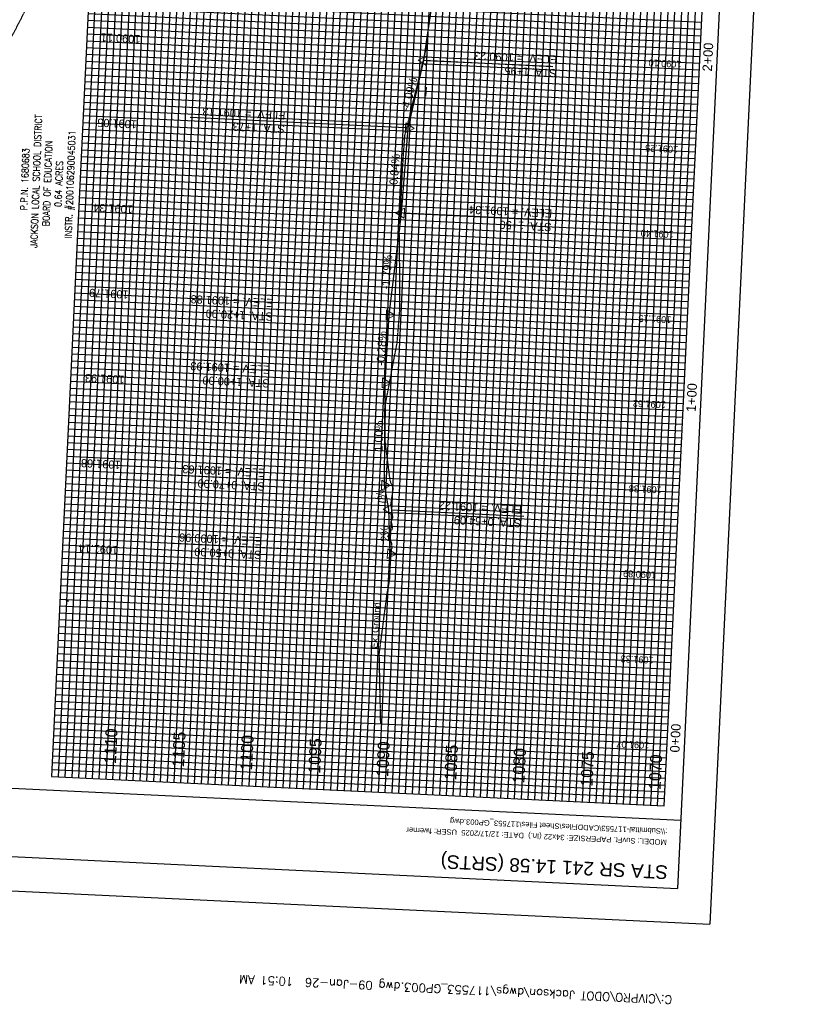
# Model space of a CAD drawing. Header units: feet. Extents: x 2247587 to 2248059, y 438959 to 439683.
# Tile 4 of 8: x 2247824 to 2248059, y 438959 to 439248. Entities that reach past the tile are written whole.
import ezdxf
from ezdxf.enums import TextEntityAlignment as Align

# ---------------------------------------------------------------- set-up
doc = ezdxf.new("R2010")
doc.units = ezdxf.units.FT
doc.header["$MEASUREMENT"] = 0
for name, pattern in [('OhDOT_USTN2', [0.11, 0.069, -0.041]), ('OhDOT_USTN5', [0.11, 0.055, -0.055]), ('rowex', [0])]:
    doc.linetypes.add(name, pattern=pattern)
for name, color, linetype in [('1XSURV', 7, 'Continuous'), ('GE_X_Cells', 2, 'Continuous'), ('PF_P_Grade_Line', 7, 'Continuous'), ('PF_P_Text', 7, 'Continuous'), ('PF_X_Ground_Line', 3, 'OhDOT_USTN2'), ('PV_X_Parking_Lot', 7, 'OhDOT_USTN5'), ('PV_X_Text', 7, 'Continuous'), ('RW_X_Fee_RW', 6, 'rowex'), ('SH_Border', 7, 'Continuous'), ('SH_Data', 7, 'Continuous'), ('SH_Text', 7, 'Continuous')]:
    doc.layers.add(name, color=color, linetype=linetype)
for name, color, linetype, transparency in [('5PPBLDG-HAT', 253, 'Continuous', 0.7), ('SH_Major_Grid_Line', 254, 'Continuous', 0.3), ('SH_Minor_Grid_Line', 252, 'Continuous', 0.5)]:
    doc.layers.add(name, color=color, linetype=linetype, transparency=transparency)
doc.styles.add('DwgStamp', font='romans.shx')
doc.styles.add('Font32', font='simplex.shx', dxfattribs={"width": 0.85})
doc.styles.add('OHDOTSymbols', font='arial.ttf')
doc.styles.add('Slanted-Normal', font='font31.shx', dxfattribs={"height": 0.14})
doc.styles.get("Standard").update_dxf_attribs({"font": 'arial.ttf'})
doc.styles.add('Straight-Normal', font='font30.shx', dxfattribs={"height": 0.14})

# ---------------------------------------------------------------- blocks, each defined once
blk = doc.blocks.new('PI')
at = {"layer": 'GE_X_Cells', "color": 2, "linetype": 'Continuous', "lineweight": 0, "flags": 128}
blk.add_lwpolyline([(-0.073, -0.042), (0.073, -0.042), (0, 0.084), (-0.073, -0.042)], dxfattribs=at)

msp = doc.modelspace()

# ---------------------------------------------------------------- linework, layer by layer
at = {"layer": '5PPBLDG-HAT', "color": 1}
for p, q in [((2247943.054, 439225.386), (2247943.182, 439228.06)), ((2247930.561, 439111.306), (2247930.561, 439111.306))]:
    msp.add_line(p, q, dxfattribs=at)
at = {"layer": 'PF_P_Grade_Line', "color": 7, "linetype": 'Continuous', "lineweight": -3, "flags": 128}
for points in [[(2247935.859, 439191.144), (2247937.89, 439216.076), (2247937.89, 439216.076), (2247942.42, 439235.882), (2247947.239, 439268.69)], [(2247932.788, 439090.023), (2247932.613, 439091.185), (2247932.29, 439101.212), (2247932.195, 439104.17), (2247930.887, 439111.29), (2247931.103, 439141.314), (2247932.278, 439161.281), (2247935.859, 439191.144)]]:
    msp.add_lwpolyline(points, dxfattribs=at)
at = {"layer": 'PF_P_Text'}
for p, q in [((2247980.325, 439234.073), (2247942.42, 439235.882)), ((2247979.735, 439234.1), (2247943.262, 439235.841)), ((2247937.048, 439216.117), (2247873.904, 439219.13)), ((2247936.702, 439191.103), (2247981.825, 439188.95)), ((2247930.045, 439111.331), (2247866.575, 439114.36)), ((2247933.038, 439104.129), (2247971.818, 439102.278)), ((2247931.771, 439091.226), (2247868.627, 439094.24))]:
    msp.add_line(p, q, dxfattribs=at)
msp.add_lwpolyline([(2247932.613, 439091.185), (2247936.447, 439091.002)], dxfattribs=at)
at = {"layer": 'PF_X_Ground_Line', "color": 3, "linetype": 'OhDOT_USTN2', "lineweight": -3, "flags": 128}
msp.add_lwpolyline([(2247929.799, 439041.263), (2247929.369, 439061.891), (2247931.746, 439079.994), (2247932.042, 439081.26), (2247932.431, 439083.746), (2247932.602, 439087.521), (2247932.874, 439091.173), (2247932.914, 439091.686), (2247932.958, 439092.199), (2247932.995, 439092.594), (2247933.072, 439092.708), (2247933.131, 439092.8), (2247933.108, 439093.221), (2247933.079, 439093.737), (2247933.05, 439094.253), (2247933.05, 439094.258), (2247932.561, 439095.511), (2247931.907, 439096.3), (2247931.856, 439096.342), (2247932.438, 439097.359), (2247932.845, 439098.058), (2247933.311, 439098.573), (2247933.001, 439100.408), (2247932.992, 439100.459), (2247932.987, 439100.895), (2247933.392, 439101.892), (2247933.131, 439103.479), (2247932.8, 439105.645), (2247932.932, 439106.565), (2247933.386, 439109.619), (2247933.505, 439110.392), (2247932.576, 439112.57), (2247932.556, 439112.735), (2247932.168, 439115.83), (2247931.776, 439118.925), (2247931.379, 439122.021), (2247931.055, 439124.52), (2247931.067, 439125.112), (2247931.113, 439128.186), (2247931.156, 439131.642), (2247931.222, 439135.305), (2247934.613, 439153.06), (2247935.447, 439163.305), (2247935.306, 439183.708), (2247935.227, 439185.565), (2247935.412, 439186.548), (2247936.171, 439203.551), (2247936.725, 439211.845), (2247936.84, 439213.369), (2247936.943, 439214.172), (2247942.683, 439237.277), (2247943.098, 439239.265), (2247943.276, 439241.735), (2247943.281, 439241.762), (2247943.332, 439242.055), (2247945.958, 439259.812), (2247945.93, 439259.971), (2247946.668, 439265.077), (2247946.896, 439266.305), (2247946.527, 439278.173), (2247946.433, 439280.415), (2247946.308, 439280.463), (2247946.847, 439286.692), (2247948.278, 439298.578), (2247948.642, 439301.038), (2247948.706, 439301.524), (2247948.751, 439302.012), (2247948.768, 439302.313), (2247948.766, 439302.5), (2247948.744, 439302.991), (2247948.742, 439303.009), (2247948.736, 439303.481), (2247948.714, 439303.971), (2247948.675, 439304.463), (2247948.64, 439304.799), (2247948.679, 439304.952), (2247948.792, 439305.436), (2247949.148, 439307.065), (2247949.489, 439308.694), (2247949.746, 439309.982), (2247949.764, 439310.327), (2247949.836, 439311.831), (2247949.792, 439311.972), (2247949.534, 439312.784), (2247949.539, 439313.63), (2247949.539, 439315.275), (2247949.531, 439316.922), (2247949.53, 439317.083), (2247949.556, 439318.566), (2247949.56, 439318.779), (2247949.778, 439321.587)], dxfattribs=at)
at = {"layer": 'PV_X_Parking_Lot', "elevation": 1090.09}
msp.add_lwpolyline([(2247754.046, 439268.871), (2247762.35, 439263.992, -0.3835633), (2247763.647, 439259.901), (2247756.448, 439245.82), (2247808.943, 439218.558), (2247836.919, 439272.599)], format="xyb", dxfattribs=at)
at = {"layer": 'RW_X_Fee_RW'}
msp.add_line((2247838.139, 439077.244, 1083.62), (2247837.354, 439077.648, 1083.62), dxfattribs=at)
at = {"layer": 'SH_Border'}
for p, q in [((2248058.795, 439661.819), (2248026.381, 438982.592)), ((2248048.33, 439652.307), (2248016.869, 438993.058)), ((2247598.3, 439033.055), (2248017.823, 439013.035)), ((2247597.347, 439013.078), (2248016.869, 438993.058)), ((2247586.881, 439003.566), (2248026.381, 438982.592))]:
    msp.add_line(p, q, dxfattribs=at)
at = {"layer": 'SH_Data', "color": 7, "linetype": 'Continuous'}
for p, q in [((2247856.105, 439505.336), (2247833.223, 439025.849)), ((2248013.019, 439017.269), (2248035.901, 439496.756)), ((2247833.223, 439025.849), (2248013.019, 439017.269))]:
    msp.add_line(p, q, dxfattribs=at)
at = {"layer": 'SH_Major_Grid_Line', "color": 254, "linetype": 'Continuous'}
for p, q in [((2247853.201, 439024.895), (2247876.083, 439504.383)), ((2247873.178, 439023.942), (2247896.06, 439503.43)), ((2247893.155, 439022.989), (2247916.037, 439502.476)), ((2247913.133, 439022.035), (2247936.015, 439501.523)), ((2247933.11, 439021.082), (2247955.992, 439500.57)), ((2247953.087, 439020.129), (2247975.969, 439499.616)), ((2247973.064, 439019.175), (2247995.945, 439498.63)), ((2247993.042, 439018.222), (2248015.924, 439497.71)), ((2248023.506, 439237.019), (2247843.71, 439245.599)), ((2248022.552, 439217.041), (2247842.757, 439225.621)), ((2248021.599, 439197.064), (2247841.804, 439205.644)), ((2248020.646, 439177.087), (2247840.85, 439185.667)), ((2248019.692, 439157.109), (2247839.897, 439165.69)), ((2248018.739, 439137.132), (2247838.944, 439145.712)), ((2248017.786, 439117.155), (2247837.99, 439125.735)), ((2248016.832, 439097.178), (2247837.037, 439105.758)), ((2248015.879, 439077.2), (2247836.084, 439085.781)), ((2248014.926, 439057.223), (2247835.13, 439065.803)), ((2248013.972, 439037.246), (2247834.177, 439045.826))]:
    msp.add_line(p, q, dxfattribs=at)
at = {"layer": 'SH_Minor_Grid_Line', "color": 252, "linetype": 'Continuous'}
for p, q in [((2247835.221, 439025.753), (2247858.103, 439505.241)), ((2247837.219, 439025.658), (2247860.101, 439505.146)), ((2247839.217, 439025.563), (2247862.099, 439505.05)), ((2247841.214, 439025.467), (2247864.096, 439504.955)), ((2247843.212, 439025.372), (2247866.094, 439504.86)), ((2247845.21, 439025.277), (2247868.092, 439504.764)), ((2247847.208, 439025.181), (2247870.09, 439504.669)), ((2247849.205, 439025.086), (2247872.087, 439504.574)), ((2247851.203, 439024.991), (2247874.085, 439504.478)), ((2247855.198, 439024.8), (2247878.08, 439504.288)), ((2247857.196, 439024.705), (2247880.078, 439504.192)), ((2247859.194, 439024.609), (2247882.076, 439504.097)), ((2247861.192, 439024.514), (2247884.074, 439504.002)), ((2247863.189, 439024.419), (2247886.071, 439503.906)), ((2247865.187, 439024.323), (2247888.069, 439503.811)), ((2247867.185, 439024.228), (2247890.067, 439503.716)), ((2247869.183, 439024.133), (2247892.065, 439503.62)), ((2247871.18, 439024.037), (2247894.062, 439503.525)), ((2247875.176, 439023.847), (2247898.058, 439503.334)), ((2247877.173, 439023.751), (2247900.055, 439503.239)), ((2247879.171, 439023.656), (2247902.053, 439503.144)), ((2247881.169, 439023.561), (2247904.051, 439503.048)), ((2247883.167, 439023.465), (2247906.049, 439502.953)), ((2247885.164, 439023.37), (2247908.046, 439502.858)), ((2247887.162, 439023.275), (2247910.044, 439502.762)), ((2247889.16, 439023.179), (2247912.042, 439502.667)), ((2247891.158, 439023.084), (2247914.04, 439502.572)), ((2247895.153, 439022.893), (2247918.035, 439502.381)), ((2247897.151, 439022.798), (2247920.033, 439502.286)), ((2247899.148, 439022.703), (2247922.03, 439502.19)), ((2247901.146, 439022.607), (2247924.028, 439502.095)), ((2247903.144, 439022.512), (2247926.026, 439502)), ((2247905.142, 439022.417), (2247928.024, 439501.904)), ((2247907.139, 439022.321), (2247930.021, 439501.809)), ((2247909.137, 439022.226), (2247932.019, 439501.714)), ((2247911.135, 439022.131), (2247934.017, 439501.618)), ((2247915.13, 439021.94), (2247938.012, 439501.428)), ((2247917.128, 439021.845), (2247940.01, 439501.332)), ((2247919.126, 439021.749), (2247942.008, 439501.237)), ((2247921.123, 439021.654), (2247944.005, 439501.142)), ((2247923.121, 439021.559), (2247946.003, 439501.046)), ((2247925.119, 439021.463), (2247948.001, 439500.951)), ((2247927.117, 439021.368), (2247949.999, 439500.856)), ((2247929.114, 439021.273), (2247951.996, 439500.76)), ((2247931.112, 439021.177), (2247953.994, 439500.665)), ((2247935.108, 439020.987), (2247957.989, 439500.474)), ((2247937.105, 439020.891), (2247959.987, 439500.379)), ((2247939.103, 439020.796), (2247961.985, 439500.284)), ((2247941.101, 439020.701), (2247963.983, 439500.188)), ((2247943.098, 439020.605), (2247965.98, 439500.093)), ((2247945.096, 439020.51), (2247967.978, 439499.998)), ((2247947.094, 439020.415), (2247969.976, 439499.902)), ((2247949.092, 439020.319), (2247971.974, 439499.807)), ((2247951.089, 439020.224), (2247973.971, 439499.712)), ((2247955.085, 439020.033), (2247977.967, 439499.521)), ((2247957.083, 439019.938), (2247979.964, 439499.426)), ((2247959.08, 439019.843), (2247981.962, 439499.33)), ((2247961.078, 439019.747), (2247983.96, 439499.235)), ((2247963.076, 439019.652), (2247985.958, 439499.14)), ((2247965.073, 439019.557), (2247987.954, 439499.011)), ((2247967.071, 439019.461), (2247989.952, 439498.916)), ((2247969.069, 439019.366), (2247991.949, 439498.82)), ((2247971.067, 439019.271), (2247993.947, 439498.725)), ((2247975.062, 439019.08), (2247997.942, 439498.534)), ((2247977.06, 439018.985), (2247999.94, 439498.439)), ((2247979.058, 439018.889), (2248001.938, 439498.344)), ((2247981.055, 439018.794), (2248003.936, 439498.248)), ((2247983.053, 439018.699), (2248005.933, 439498.153)), ((2247985.051, 439018.603), (2248007.931, 439498.058)), ((2247987.048, 439018.508), (2248009.929, 439497.962)), ((2247989.046, 439018.413), (2248011.927, 439497.867)), ((2247991.044, 439018.317), (2248013.924, 439497.772)), ((2247995.039, 439018.127), (2248017.921, 439497.614)), ((2247997.037, 439018.031), (2248019.919, 439497.519)), ((2247999.035, 439017.936), (2248021.917, 439497.424)), ((2248001.033, 439017.841), (2248023.914, 439497.328)), ((2248003.03, 439017.745), (2248025.912, 439497.233)), ((2248005.028, 439017.65), (2248027.91, 439497.138)), ((2248007.026, 439017.555), (2248029.908, 439497.042)), ((2248009.023, 439017.459), (2248031.905, 439496.947)), ((2248011.021, 439017.364), (2248033.903, 439496.852)), ((2248023.887, 439245.009), (2247844.092, 439253.59)), ((2248023.982, 439247.007), (2247844.187, 439255.587)), ((2248023.792, 439243.012), (2247843.996, 439251.592)), ((2248023.696, 439241.014), (2247843.901, 439249.594)), ((2248023.601, 439239.016), (2247843.806, 439247.596)), ((2248023.41, 439235.021), (2247843.615, 439243.601)), ((2248023.22, 439231.025), (2247843.424, 439239.605)), ((2248023.315, 439233.023), (2247843.52, 439241.603)), ((2248023.124, 439229.028), (2247843.329, 439237.608)), ((2248022.934, 439225.032), (2247843.138, 439233.612)), ((2248023.029, 439227.03), (2247843.234, 439235.61)), ((2248022.838, 439223.034), (2247843.043, 439231.615)), ((2248022.648, 439219.039), (2247842.852, 439227.619)), ((2248022.743, 439221.037), (2247842.948, 439229.617)), ((2248022.457, 439215.044), (2247842.662, 439223.624)), ((2248022.266, 439211.048), (2247842.471, 439219.628)), ((2248022.362, 439213.046), (2247842.566, 439221.626)), ((2248022.171, 439209.05), (2247842.376, 439217.63)), ((2248021.98, 439205.055), (2247842.185, 439213.635)), ((2248022.076, 439207.053), (2247842.28, 439215.633)), ((2248021.885, 439203.057), (2247842.09, 439211.637)), ((2248021.694, 439199.062), (2247841.899, 439207.642)), ((2248021.79, 439201.059), (2247841.994, 439209.64)), ((2248021.408, 439193.069), (2247841.613, 439201.649)), ((2248021.504, 439195.066), (2247841.708, 439203.646)), ((2248021.313, 439191.071), (2247841.518, 439199.651)), ((2248021.218, 439189.073), (2247841.422, 439197.653)), ((2248021.027, 439185.078), (2247841.232, 439193.658)), ((2248021.122, 439187.075), (2247841.327, 439195.656)), ((2248020.932, 439183.08), (2247841.136, 439191.66)), ((2248020.741, 439179.084), (2247840.946, 439187.665)), ((2248020.836, 439181.082), (2247841.041, 439189.662)), ((2248020.455, 439173.091), (2247840.66, 439181.671)), ((2248020.55, 439175.089), (2247840.755, 439183.669)), ((2248020.36, 439171.094), (2247840.564, 439179.674)), ((2248020.169, 439167.098), (2247840.374, 439175.678)), ((2248020.264, 439169.096), (2247840.469, 439177.676)), ((2248020.074, 439165.1), (2247840.278, 439173.681)), ((2248019.978, 439163.103), (2247840.183, 439171.683)), ((2248019.788, 439159.107), (2247839.992, 439167.687)), ((2248019.883, 439161.105), (2247840.088, 439169.685)), ((2248019.502, 439153.114), (2247839.706, 439161.694)), ((2248019.597, 439155.112), (2247839.802, 439163.692)), ((2248019.406, 439151.116), (2247839.611, 439159.696)), ((2248019.216, 439147.121), (2247839.42, 439155.701)), ((2248019.311, 439149.119), (2247839.516, 439157.699)), ((2248019.12, 439145.123), (2247839.325, 439153.703)), ((2248018.93, 439141.128), (2247839.134, 439149.708)), ((2248019.025, 439143.125), (2247839.23, 439151.706)), ((2248018.834, 439139.13), (2247839.039, 439147.71)), ((2248018.548, 439133.137), (2247838.753, 439141.717)), ((2248018.644, 439135.134), (2247838.848, 439143.715)), ((2248018.453, 439131.139), (2247838.658, 439139.719)), ((2248018.262, 439127.144), (2247838.467, 439135.724)), ((2248018.358, 439129.141), (2247838.562, 439137.721)), ((2248018.167, 439125.146), (2247838.372, 439133.726)), ((2248017.976, 439121.15), (2247838.181, 439129.731)), ((2248018.072, 439123.148), (2247838.276, 439131.728)), ((2248017.881, 439119.153), (2247838.086, 439127.733)), ((2248017.69, 439115.157), (2247837.895, 439123.737)), ((2248017.595, 439113.159), (2247837.8, 439121.74)), ((2248017.404, 439109.164), (2247837.609, 439117.744)), ((2248017.5, 439111.162), (2247837.704, 439119.742)), ((2248017.309, 439107.166), (2247837.514, 439115.746)), ((2248017.214, 439105.169), (2247837.418, 439113.749)), ((2248017.023, 439101.173), (2247837.228, 439109.753)), ((2248017.118, 439103.171), (2247837.323, 439111.751)), ((2248016.928, 439099.175), (2247837.132, 439107.756)), ((2248016.737, 439095.18), (2247836.942, 439103.76)), ((2248016.642, 439093.182), (2247836.846, 439101.762)), ((2248016.451, 439089.187), (2247836.656, 439097.767)), ((2248016.546, 439091.185), (2247836.751, 439099.765)), ((2248016.356, 439087.189), (2247836.56, 439095.769)), ((2248016.165, 439083.194), (2247836.37, 439091.774)), ((2248016.26, 439085.191), (2247836.465, 439093.771)), ((2248016.07, 439081.196), (2247836.274, 439089.776)), ((2248015.974, 439079.198), (2247836.179, 439087.778)), ((2248015.784, 439075.203), (2247835.988, 439083.783)), ((2248015.688, 439073.205), (2247835.893, 439081.785)), ((2248015.498, 439069.21), (2247835.702, 439077.79)), ((2248015.593, 439071.207), (2247835.798, 439079.787)), ((2248015.402, 439067.212), (2247835.607, 439075.792)), ((2248015.212, 439063.216), (2247835.416, 439071.796)), ((2248015.307, 439065.214), (2247835.512, 439073.794)), ((2248015.116, 439061.219), (2247835.321, 439069.799)), ((2248015.021, 439059.221), (2247835.226, 439067.801)), ((2248014.83, 439055.225), (2247835.035, 439063.806)), ((2248014.735, 439053.228), (2247834.94, 439061.808)), ((2248014.544, 439049.232), (2247834.749, 439057.812)), ((2248014.64, 439051.23), (2247834.844, 439059.81)), ((2248014.449, 439047.235), (2247834.654, 439055.815)), ((2248014.258, 439043.239), (2247834.463, 439051.819)), ((2248014.354, 439045.237), (2247834.558, 439053.817)), ((2248014.163, 439041.241), (2247834.368, 439049.821)), ((2248014.068, 439039.244), (2247834.272, 439047.824)), ((2248013.877, 439035.248), (2247834.082, 439043.828)), ((2248013.686, 439031.253), (2247833.891, 439039.833)), ((2248013.782, 439033.25), (2247833.986, 439041.831)), ((2248013.591, 439029.255), (2247833.796, 439037.835)), ((2248013.496, 439027.257), (2247833.7, 439035.837)), ((2248013.305, 439023.262), (2247833.51, 439031.842)), ((2248013.4, 439025.26), (2247833.605, 439033.84)), ((2248013.21, 439021.264), (2247833.414, 439029.844)), ((2248013.114, 439019.266), (2247833.319, 439027.846))]:
    msp.add_line(p, q, dxfattribs=at)

# ---------------------------------------------------------------- block references
at = {"layer": 'PF_P_Text', "xscale": 20, "yscale": 20, "zscale": 20}
for p, rotation in [((2247942.42, 439235.882), 87.26782309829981), ((2247937.89, 439216.076), 267.2678230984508), ((2247935.859, 439191.144), 87.26782310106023), ((2247932.278, 439161.281), 267.2678230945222), ((2247931.103, 439141.314), 267.2678230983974), ((2247930.887, 439111.29), 267.2678231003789), ((2247932.195, 439104.17), 87.26782309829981), ((2247932.613, 439091.185), 267.2678230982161)]:
    msp.add_blockref('PI', p, dxfattribs=dict(at, rotation=rotation))

# ---------------------------------------------------------------- texts
at = {"layer": '1XSURV', "insert": (2247824.338, 439200.084, 1142.83), "char_height": 2, "width": 177.78055, "attachment_point": 2, "rotation": 87.88703, "style": 'Font32'}
msp.add_mtext('\\pxi-4.34286,l5.34286,t5.34286;P.P.N.^I1680683\\P\\pi0,l0,tz; JACKSON LOCAL SCHOOL DISTRICT \\PBOARD OF EDUCATION\\P0.64 ACRES\\PINSTR. #200106290045031', dxfattribs=at)
at = {"layer": 'PF_P_Text', "color": 7, "linetype": 'Continuous', "lineweight": -3, "char_height": 2.4, "rotation": 177.26782, "style": 'Slanted-Normal'}
for s, insert, width, attachment_point in [('1090.11', (2247853.532, 439243.628), 7.97531, 8), ('STA. 1+95\\PELEV. = 1090.23', (2247981.319, 439230.934), 54.00183, 1), ('STA. 1+73\\PELEV. = 1091.13', (2247901.569, 439214.568), 54.00183, 1), ('STA. 1+50\\PELEV. = 1091.34', (2247979.843, 439185.804), 54.00183, 1), ('STA. 1+20.00\\PELEV. = 1091.88', (2247898.087, 439159.533), 54.00183, 1), ('STA. 1+00.00\\PELEV = 1091.93', (2247897.152, 439139.946), 54.00183, 1), ('STA. 0+70.00\\PELEV. = 1091.63', (2247895.708, 439109.701), 54.00183, 1), ('STA. 0+64.09\\PELEV. = 1091.22', (2247970.92, 439098.929), 54.00183, 1), ('STA. 0+50.00\\PELEV. = 1090.96', (2247894.751, 439089.64), 54.00183, 1)]:
    msp.add_mtext(s, dxfattribs=dict(at, insert=insert, width=width, attachment_point=attachment_point))
at = {"layer": 'PF_P_Text', "color": 7, "linetype": 'Continuous', "lineweight": -3, "attachment_point": 8}
for s, insert, char_height, rotation, style in [('1090.10', (2248013.271, 439236.005), 2, 177.26782, 'Straight-Normal'), ('-4.09%', (2247939.357, 439225.699), 2.4, 75.19004, 'Slanted-Normal'), ('1091.05', (2247852.493, 439218.649), 2.4, 177.26782, 'Slanted-Normal'), ('1091.25', (2248012.278, 439211.024), 2, 177.26782, 'Straight-Normal'), ('-0.84%', (2247935.064, 439203.326), 2.4, 84.95938, 'Slanted-Normal'), ('1091.34', (2247851.32, 439193.677), 2.4, 177.26782, 'Slanted-Normal'), ('1091.40', (2248010.975, 439186.058), 2, 177.26782, 'Straight-Normal'), ('-1.79%', (2247932.814, 439173.694), 2.4, 84.95938, 'Slanted-Normal'), ('1091.79', (2247850.071, 439168.708), 2.4, 177.26782, 'Slanted-Normal'), ('1091.15', (2248010.275, 439161.063), 2, 177.26782, 'Straight-Normal'), ('-0.28%', (2247931.271, 439151.382), 2.4, 86.63301, 'Slanted-Normal'), ('1091.93', (2247848.861, 439143.737), 2.4, 177.26782, 'Slanted-Normal'), ('1091.62', (2248008.679, 439136.111), 2, 177.26782, 'Straight-Normal'), ('1.00%', (2247930.448, 439125.685), 2.4, 88.96481, 'Slanted-Normal'), ('1091.68', (2247847.717, 439118.764), 2.4, 177.26782, 'Slanted-Normal'), ('7%', (2247931.092, 439107.932), 2.4, 102.90103, 'Slanted-Normal'), ('1091.38', (2248007.471, 439111.14), 2, 177.26782, 'Straight-Normal'), ('2%', (2247932.157, 439097.096), 2.4, 91.9613, 'Slanted-Normal'), ('1091.14', (2247847.01, 439093.769), 2.4, 177.26782, 'Slanted-Normal'), ('1090.89', (2248005.804, 439086.191), 2, 177.26782, 'Straight-Normal'), ('1091.33', (2248005.096, 439061.196), 2, 177.26782, 'Straight-Normal'), ('1091.07', (2248003.825, 439036.228), 2, 177.26782, 'Straight-Normal')]:
    msp.add_mtext(s, dxfattribs=dict(at, insert=insert, char_height=char_height, rotation=rotation, style=style))
at = {"layer": 'PV_X_Text', "insert": (2247926.827, 439063.479, 4.033), "char_height": 2, "width": 725.59682, "attachment_point": 1, "rotation": 85.86242, "style": 'Straight-Normal'}
msp.add_mtext('Ex. Ground', dxfattribs=at)
at = {"layer": 'SH_Border', "color": 7, "linetype": 'Continuous', "style": 'DwgStamp'}
msp.add_text('C:\\CIVPRO\\ODOT Jackson\\dwgs\\117553_GP003.dwg 09-Jan-26  10:51 AM', height=2.5, rotation=177.26782, dxfattribs=at).set_placement((2248015.368, 438961.593))
at = {"layer": 'SH_Border', "color": 7, "linetype": 'Continuous', "char_height": 2.8, "width": 19.18517, "attachment_point": 2, "rotation": 87.26782, "style": 'Slanted-Normal'}
for s, insert in [('2+00', (2248024.396, 439236.976)), ('1+00', (2248019.63, 439137.09)), ('0+00', (2248014.863, 439037.203))]:
    msp.add_mtext(s, dxfattribs=dict(at, insert=insert))
at = {"layer": 'SH_Data', "linetype": 'Continuous'}
for s, p in [(':\\\\Submittal-117553\\CADDFiles\\Sheet Files\\117553_GP003.dwg', (2248013.937, 439010.547)), ('MODEL: SuvFt. PAPERSIZE: 34x22 (In.)  DATE: 12/17/2025  USER: fwerner', (2248013.783, 439007.321))]:
    msp.add_text(s, height=1.6, rotation=177.26782, dxfattribs=at).set_placement(p)
at = {"layer": 'SH_Data', "char_height": 3.5, "width": 20.80085, "attachment_point": 1, "rotation": 87.26782, "style": 'Slanted-Normal'}
for s, insert in [('1110', (2247848.579, 439029.644)), ('1105', (2247868.556, 439028.691)), ('1100', (2247888.533, 439027.737)), ('1095', (2247908.511, 439026.784)), ('1090', (2247928.488, 439025.831)), ('\\pxt3;1085', (2247948.465, 439024.877)), ('1080', (2247968.442, 439023.924)), ('1075', (2247988.42, 439022.971)), ('1070', (2248008.397, 439022.017))]:
    msp.add_mtext(s, dxfattribs=dict(at, insert=insert))
at = {"layer": 'SH_Text', "linetype": 'Continuous', "style": 'OHDOTSymbols'}
msp.add_text('STA SR 241 14.58 (SRTS)', height=4, rotation=177.26782, dxfattribs=at).set_placement((2247980.613, 438997.326), align=Align.TOP_CENTER)

doc.saveas('drawing.dxf')
